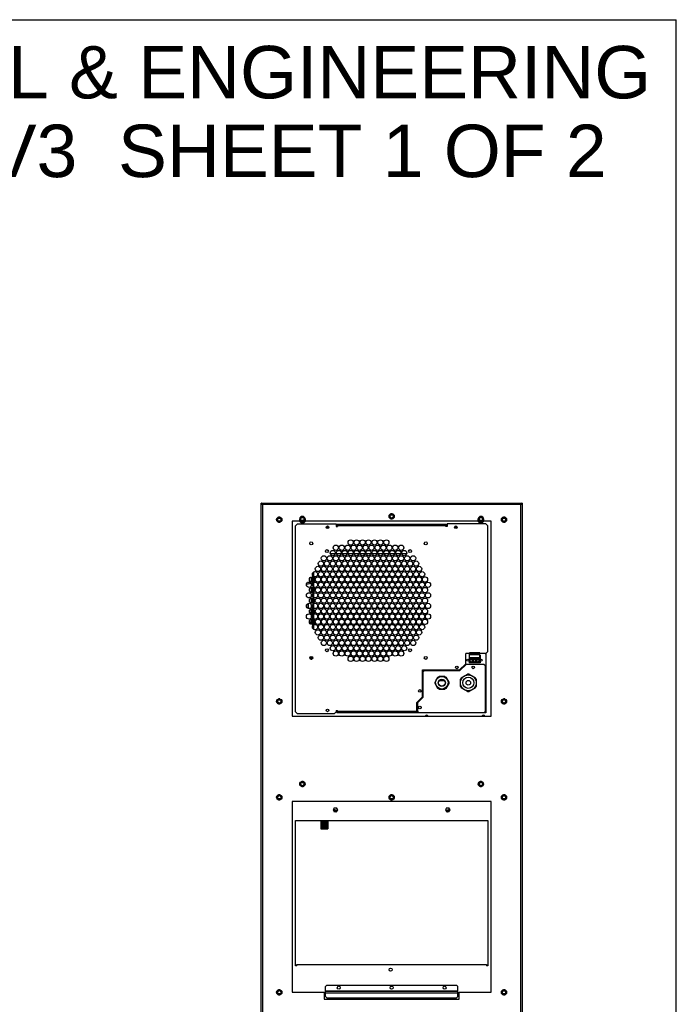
# Model space of a CAD drawing. Header units: inches. Extents: x 0 to 243, y 0 to 106.
# Tile 18 of 19: x 98 to 138, y 48 to 106. Entities that reach past the tile are written whole.
import ezdxf

# ---------------------------------------------------------------- set-up
doc = ezdxf.new("R2010")
doc.units = ezdxf.units.IN
doc.header["$LTSCALE"] = 7.5625
doc.header["$MEASUREMENT"] = 0
doc.layers.get('0').update_dxf_attribs({"linetype": 'CONTINUOUS'})
for name, color, linetype in [('INTF_GREEN', 7, 'CONTINUOUS'), ('INTFCLR_4', 7, 'CONTINUOUS'), ('INTFCLR_4_1', 7, 'CONTINUOUS'), ('WHITE', 7, 'CONTINUOUS')]:
    doc.layers.add(name, color=color, linetype=linetype)
doc.styles.get("Standard").update_dxf_attribs({"font": 'arial.ttf'})

msp = doc.modelspace()

# ---------------------------------------------------------------- linework, layer by layer
at = {"color": 7, "linetype": 'Continuous'}
for p, q in [((0, 106.25), (137.5, 106.25)), ((137.5, 0), (137.5, 106.25)), ((112.767, 24.309), (112.767, 77.458)), ((112.767, 77.458), (128.319, 77.458)), ((112.78, 77.456), (112.767, 77.458)), ((112.807, 77.419), (112.767, 77.419)), ((128.266, 77.419), (128.253, 77.4)), ((128.274, 77.406), (128.268, 77.399)), ((128.27, 77.402), (128.279, 77.407)), ((128.319, 77.419), (128.279, 77.419)), ((128.305, 77.418), (128.319, 77.419)), ((128.316, 77.412), (128.319, 77.419)), ((128.319, 77.458), (128.319, 24.309)), ((112.807, 77.393), (112.826, 77.386)), ((112.826, 77.386), (112.846, 77.38)), ((112.846, 77.38), (112.846, 24.309)), ((128.24, 77.38), (112.846, 77.38)), ((120.583, 76.823), (120.503, 76.823)), ((128.253, 77.4), (128.24, 77.38)), ((128.24, 24.309), (128.24, 77.38)), ((113.74, 76.587), (113.699, 76.515)), ((113.699, 76.433), (113.74, 76.362)), ((113.89, 76.626), (113.81, 76.626)), ((113.81, 76.323), (113.89, 76.323)), ((114.001, 76.515), (113.96, 76.586)), ((113.96, 76.362), (114.001, 76.433)), ((114.618, 76.376), (114.618, 64.762)), ((115.07, 76.376), (114.618, 76.376)), ((115.07, 76.376), (115.07, 76.514)), ((115.07, 76.483), (115.14, 76.362)), ((115.118, 76.626), (115.077, 76.555)), ((115.14, 76.362), (115.315, 76.362)), ((115.268, 76.665), (115.188, 76.665)), ((115.315, 76.362), (115.385, 76.483)), ((115.379, 76.555), (115.338, 76.626)), ((115.385, 76.514), (115.385, 76.376)), ((125.7, 76.376), (115.385, 76.376)), ((120.433, 76.784), (120.392, 76.712)), ((120.392, 76.63), (120.433, 76.559)), ((120.503, 76.519), (120.583, 76.519)), ((120.694, 76.712), (120.653, 76.783)), ((120.653, 76.558), (120.694, 76.63)), ((125.7, 76.376), (125.7, 76.514)), ((125.7, 76.483), (125.77, 76.362)), ((125.748, 76.626), (125.707, 76.555)), ((125.77, 76.362), (125.945, 76.362)), ((125.898, 76.665), (125.818, 76.665)), ((125.945, 76.362), (126.015, 76.483)), ((126.009, 76.555), (125.968, 76.626)), ((126.015, 76.514), (126.015, 76.376)), ((126.468, 76.376), (126.015, 76.376)), ((126.468, 64.762), (126.468, 76.376)), ((127.126, 76.587), (127.085, 76.515)), ((127.085, 76.433), (127.126, 76.362)), ((127.276, 76.626), (127.196, 76.626)), ((127.196, 76.323), (127.276, 76.323)), ((127.387, 76.515), (127.346, 76.586)), ((127.346, 76.362), (127.387, 76.433)), ((114.815, 76.1), (114.933, 76.218)), ((114.815, 65.037), (114.815, 76.1)), ((114.933, 76.218), (117.244, 76.218)), ((116.803, 76.002), (116.645, 76.002)), ((116.672, 76.08), (116.776, 76.08)), ((117.244, 76.218), (117.244, 76.061)), ((117.295, 76.199), (117.244, 76.111)), ((117.244, 76.08), (117.323, 76.08)), ((117.244, 76.061), (117.323, 76.061)), ((117.295, 76.199), (123.791, 76.199)), ((117.323, 76.179), (117.323, 76.061)), ((117.323, 76.179), (123.763, 76.179)), ((123.763, 76.1), (117.323, 76.1)), ((123.763, 76.061), (123.763, 76.179)), ((123.763, 76.08), (123.842, 76.08)), ((123.842, 76.061), (123.763, 76.061)), ((123.842, 76.111), (123.791, 76.199)), ((123.842, 76.218), (123.842, 76.061)), ((126.153, 76.218), (123.842, 76.218)), ((124.441, 76.002), (124.283, 76.002)), ((124.31, 76.08), (124.413, 76.08)), ((126.153, 76.218), (126.271, 76.1)), ((126.271, 68.631), (126.271, 76.1)), ((116.884, 74.459), (117.194, 74.459)), ((117.19, 74.443), (116.888, 74.443)), ((117.238, 74.459), (117.548, 74.459)), ((117.544, 74.443), (117.242, 74.443)), ((117.593, 74.459), (117.903, 74.459)), ((117.899, 74.443), (117.597, 74.443)), ((117.947, 74.459), (118.257, 74.459)), ((118.253, 74.443), (117.951, 74.443)), ((118.301, 74.459), (118.611, 74.459)), ((118.607, 74.443), (118.305, 74.443)), ((118.656, 74.459), (118.966, 74.459)), ((118.962, 74.443), (118.66, 74.443)), ((119.01, 74.459), (119.32, 74.459)), ((119.316, 74.443), (119.014, 74.443)), ((119.364, 74.459), (119.674, 74.459)), ((119.67, 74.443), (119.368, 74.443)), ((119.719, 74.459), (120.029, 74.459)), ((120.025, 74.443), (119.723, 74.443)), ((120.073, 74.459), (120.383, 74.459)), ((120.379, 74.443), (120.077, 74.443)), ((120.427, 74.459), (120.737, 74.459)), ((120.733, 74.443), (120.431, 74.443)), ((120.782, 74.459), (121.092, 74.459)), ((121.088, 74.443), (120.786, 74.443)), ((121.136, 74.459), (121.446, 74.459)), ((121.442, 74.443), (121.14, 74.443)), ((115.917, 73.081), (115.917, 73.372)), ((115.647, 72.752), (115.536, 72.728)), ((115.774, 72.779), (115.731, 72.769)), ((115.759, 72.775), (115.759, 73.063)), ((115.779, 72.755), (115.774, 72.779)), ((115.819, 73.067), (115.819, 72.755)), ((115.917, 72.808), (115.917, 73.015)), ((115.917, 72.451), (115.917, 72.742)), ((115.469, 72.633), (115.746, 72.692)), ((115.759, 72.521), (115.759, 72.672)), ((115.759, 72.129), (115.759, 72.433)), ((115.819, 72.437), (115.819, 72.125)), ((115.917, 72.178), (115.917, 72.385)), ((115.743, 71.866), (115.551, 71.826)), ((115.68, 71.549), (115.759, 71.549)), ((115.706, 71.778), (115.79, 71.796)), ((115.759, 71.891), (115.759, 72.042)), ((115.759, 71.499), (115.759, 71.789)), ((115.79, 71.796), (115.788, 71.808)), ((115.819, 71.807), (115.819, 71.495)), ((115.917, 71.821), (115.917, 72.112)), ((115.917, 71.548), (115.917, 71.755)), ((115.481, 71.266), (115.481, 71.407)), ((115.487, 71.255), (115.487, 71.417)), ((115.584, 71.184), (115.584, 71.489)), ((115.759, 71.076), (115.652, 71.076)), ((115.774, 70.968), (115.662, 70.944)), ((115.759, 71.116), (115.673, 71.116)), ((115.759, 71.51), (115.731, 71.51)), ((115.759, 71.261), (115.759, 71.412)), ((115.759, 70.964), (115.759, 71.173)), ((115.79, 70.89), (115.774, 70.968)), ((115.819, 71.177), (115.819, 70.865)), ((115.917, 71.191), (115.917, 71.482)), ((115.917, 70.918), (115.917, 71.125)), ((115.532, 70.836), (115.651, 70.861)), ((115.734, 70.878), (115.79, 70.89)), ((115.759, 70.869), (115.759, 70.884)), ((115.759, 70.631), (115.759, 70.782)), ((115.759, 70.332), (115.759, 70.543)), ((115.819, 70.547), (115.819, 70.332)), ((115.917, 70.561), (115.917, 70.852)), ((115.917, 70.289), (115.917, 70.495)), ((115.759, 70.361), (115.645, 70.361)), ((115.917, 70.289), (115.68, 70.289)), ((115.819, 70.332), (115.759, 70.332)), ((115.917, 70.361), (115.819, 70.361)), ((115.917, 70.033), (115.825, 70.033)), ((115.917, 69.962), (115.869, 69.962)), ((115.917, 70.21), (115.894, 70.21)), ((115.917, 69.931), (115.917, 70.222)), ((126.271, 68.631), (126.153, 68.513)), ((115.774, 68.251), (115.669, 68.229)), ((115.721, 68.159), (115.79, 68.174)), ((115.759, 68.248), (115.759, 68.329)), ((115.759, 68.153), (115.759, 68.167)), ((115.79, 68.174), (115.774, 68.251)), ((115.819, 68.302), (115.819, 68.18)), ((124.956, 67.897), (124.956, 68.513)), ((125.171, 68.513), (124.956, 68.513)), ((125.154, 68.399), (125.154, 67.946)), ((125.154, 68.399), (125.171, 68.399)), ((125.169, 68.399), (125.169, 67.946)), ((125.274, 68.513), (125.252, 68.513)), ((125.315, 68.513), (125.294, 68.513)), ((125.474, 68.513), (125.452, 68.513)), ((125.515, 68.513), (125.494, 68.513)), ((125.674, 68.513), (125.652, 68.513)), ((125.715, 68.513), (125.694, 68.513)), ((126.153, 68.513), (125.796, 68.513)), ((125.796, 68.399), (125.813, 68.399)), ((125.813, 68.144), (125.796, 68.148)), ((125.796, 68.068), (125.813, 68.064)), ((125.813, 68.399), (125.813, 67.946)), ((125.934, 68.119), (125.843, 68.138)), ((126.108, 68.513), (126.153, 68.468)), ((126.153, 68.513), (126.153, 64.978)), ((122.374, 65.92), (122.374, 67.529)), ((122.374, 67.529), (124.588, 67.529)), ((122.374, 67.452), (122.413, 67.452)), ((122.413, 67.411), (122.492, 67.489)), ((122.413, 65.903), (122.413, 67.452)), ((122.452, 67.45), (122.452, 67.529)), ((122.452, 67.489), (124.604, 67.489)), ((124.956, 67.897), (124.588, 67.529)), ((124.604, 67.489), (124.972, 67.857)), ((126.055, 67.857), (124.972, 67.857)), ((125.813, 67.946), (125.154, 67.946)), ((125.267, 67.958), (125.267, 67.946)), ((125.326, 67.946), (125.326, 67.958)), ((125.684, 67.958), (125.684, 67.946)), ((125.743, 67.946), (125.743, 67.958)), ((126.055, 67.857), (126.133, 67.779)), ((126.133, 65.067), (126.133, 67.779)), ((126.133, 67.489), (126.153, 67.489)), ((123.127, 66.8), (123.295, 67.093)), ((123.295, 67.093), (123.366, 67.134)), ((123.704, 67.134), (123.366, 67.134)), ((123.687, 66.884), (123.383, 66.884)), ((123.419, 66.918), (123.651, 66.918)), ((123.704, 67.134), (123.775, 67.093)), ((123.775, 67.093), (123.943, 66.8)), ((125.169, 66.884), (125.051, 66.884)), ((126.153, 67.421), (126.133, 67.421)), ((126.133, 66.918), (126.148, 66.918)), ((123.127, 66.719), (123.127, 66.8)), ((123.295, 66.426), (123.127, 66.719)), ((123.366, 66.386), (123.295, 66.426)), ((123.366, 66.386), (123.704, 66.386)), ((123.775, 66.426), (123.704, 66.386)), ((123.943, 66.719), (123.775, 66.426)), ((123.943, 66.8), (123.943, 66.719)), ((113.74, 65.76), (113.699, 65.689)), ((113.89, 65.799), (113.81, 65.799)), ((114.001, 65.689), (113.96, 65.76)), ((122.374, 65.92), (122.039, 65.585)), ((122.078, 65.569), (122.413, 65.903)), ((127.126, 65.76), (127.085, 65.689)), ((127.276, 65.799), (127.196, 65.799)), ((127.387, 65.689), (127.346, 65.76)), ((113.699, 65.606), (113.74, 65.535)), ((113.81, 65.496), (113.89, 65.496)), ((113.96, 65.535), (114.001, 65.606)), ((117.244, 65.116), (117.244, 65.037)), ((117.244, 65.116), (117.323, 65.116)), ((117.323, 64.998), (117.323, 65.116)), ((122.039, 64.998), (122.039, 65.585)), ((122.059, 65.096), (122.059, 65.605)), ((122.078, 65.077), (122.059, 65.096)), ((122.078, 65.569), (122.078, 65.067)), ((127.085, 65.606), (127.126, 65.535)), ((127.196, 65.496), (127.276, 65.496)), ((127.346, 65.535), (127.387, 65.606)), ((114.618, 64.762), (126.468, 64.762)), ((114.933, 64.919), (114.815, 65.037)), ((117.126, 64.919), (114.933, 64.919)), ((117.244, 65.037), (117.126, 64.919)), ((117.244, 65.066), (117.295, 64.978)), ((126.153, 64.978), (117.295, 64.978)), ((117.323, 65.077), (122.039, 65.077)), ((122.039, 64.998), (117.323, 64.998)), ((122.157, 64.988), (122.078, 65.067)), ((122.157, 64.988), (126.055, 64.988)), ((122.177, 64.978), (122.167, 64.988)), ((122.413, 64.978), (122.413, 64.988)), ((122.492, 64.988), (122.492, 64.978)), ((125.962, 64.762), (125.962, 64.812)), ((126.133, 65.067), (126.055, 64.988)), ((126.084, 65.017), (126.114, 65.017)), ((126.114, 65.017), (126.114, 65.047)), ((115.118, 60.839), (115.077, 60.767)), ((115.077, 60.685), (115.118, 60.614)), ((115.268, 60.878), (115.188, 60.878)), ((115.188, 60.575), (115.268, 60.575)), ((115.379, 60.767), (115.338, 60.838)), ((115.338, 60.614), (115.379, 60.685)), ((125.748, 60.839), (125.707, 60.767)), ((125.707, 60.685), (125.748, 60.614)), ((125.898, 60.878), (125.818, 60.878)), ((125.818, 60.575), (125.898, 60.575)), ((126.009, 60.767), (125.968, 60.838)), ((125.968, 60.614), (126.009, 60.685)), ((113.74, 60.051), (113.699, 59.98)), ((113.699, 59.897), (113.74, 59.826)), ((113.89, 60.09), (113.81, 60.09)), ((114.001, 59.98), (113.96, 60.051)), ((113.96, 59.826), (114.001, 59.898)), ((120.433, 60.051), (120.392, 59.98)), ((120.392, 59.897), (120.433, 59.826)), ((120.583, 60.09), (120.503, 60.09)), ((120.694, 59.98), (120.653, 60.051)), ((120.653, 59.826), (120.694, 59.898)), ((127.126, 60.051), (127.085, 59.98)), ((127.085, 59.897), (127.126, 59.826)), ((127.276, 60.09), (127.196, 60.09)), ((127.387, 59.98), (127.346, 60.051)), ((127.346, 59.826), (127.387, 59.898)), ((113.81, 59.787), (113.89, 59.787)), ((114.618, 59.683), (114.618, 48.325)), ((126.468, 59.683), (114.618, 59.683)), ((117.127, 59.304), (117.058, 59.184)), ((117.096, 59.24), (117.29, 59.148)), ((117.127, 59.304), (117.266, 59.304)), ((117.335, 59.184), (117.266, 59.304)), ((120.503, 59.787), (120.583, 59.787)), ((123.82, 59.304), (123.751, 59.184)), ((123.796, 59.148), (123.989, 59.24)), ((123.82, 59.304), (123.959, 59.304)), ((124.028, 59.184), (123.959, 59.304)), ((126.468, 48.325), (126.468, 59.683)), ((127.196, 59.787), (127.276, 59.787)), ((117.058, 59.184), (117.127, 59.064)), ((117.272, 59.116), (117.073, 59.21)), ((117.078, 59.15), (117.245, 59.071)), ((117.178, 59.065), (117.092, 59.128)), ((117.123, 59.116), (117.119, 59.108)), ((117.123, 59.105), (117.123, 59.116)), ((117.219, 59.07), (117.123, 59.116)), ((117.266, 59.064), (117.127, 59.064)), ((117.145, 59.089), (117.197, 59.064)), ((117.241, 59.064), (117.272, 59.116)), ((117.266, 59.064), (117.335, 59.184)), ((117.29, 59.148), (117.323, 59.205)), ((123.751, 59.184), (123.82, 59.064)), ((123.763, 59.205), (123.796, 59.148)), ((124.013, 59.21), (123.814, 59.116)), ((123.814, 59.116), (123.844, 59.064)), ((123.959, 59.064), (123.82, 59.064)), ((123.841, 59.071), (124.008, 59.15)), ((123.963, 59.116), (123.867, 59.07)), ((123.888, 59.064), (123.941, 59.089)), ((123.994, 59.128), (123.908, 59.065)), ((123.959, 59.064), (124.028, 59.184)), ((123.963, 59.105), (123.963, 59.116)), ((123.967, 59.108), (123.963, 59.116)), ((114.815, 49.899), (114.815, 58.561)), ((114.815, 58.561), (126.271, 58.561)), ((116.33, 58.561), (116.33, 58.059)), ((116.33, 58.062), (116.409, 58.062)), ((116.33, 58.059), (116.409, 58.059)), ((116.409, 58.561), (116.409, 58.059)), ((116.415, 58.561), (116.415, 58.059)), ((116.415, 58.062), (116.493, 58.062)), ((116.415, 58.059), (116.493, 58.059)), ((116.493, 58.561), (116.493, 58.059)), ((116.499, 58.561), (116.499, 58.059)), ((116.499, 58.062), (116.578, 58.062)), ((116.499, 58.059), (116.578, 58.059)), ((116.578, 58.561), (116.578, 58.059)), ((116.583, 58.561), (116.583, 58.059)), ((116.583, 58.062), (116.662, 58.062)), ((116.583, 58.059), (116.662, 58.059)), ((116.662, 58.561), (116.662, 58.059)), ((116.667, 58.561), (116.667, 58.059)), ((116.667, 58.062), (116.746, 58.062)), ((116.667, 58.059), (116.746, 58.059)), ((116.746, 58.561), (116.746, 58.059)), ((126.271, 58.561), (126.271, 49.899)), ((114.893, 49.899), (114.815, 49.899)), ((114.893, 49.899), (114.893, 49.978)), ((114.893, 49.978), (126.193, 49.978)), ((126.193, 49.978), (126.193, 49.899)), ((126.271, 49.899), (126.193, 49.899)), ((116.606, 48.679), (116.685, 48.758)), ((116.606, 48.077), (116.606, 48.679)), ((116.685, 48.758), (124.401, 48.758)), ((124.401, 48.758), (124.48, 48.679)), ((124.48, 48.077), (124.48, 48.679)), ((113.74, 48.437), (113.699, 48.366)), ((113.699, 48.283), (113.74, 48.212)), ((113.89, 48.476), (113.81, 48.476)), ((113.81, 48.173), (113.89, 48.173)), ((114.001, 48.366), (113.96, 48.437)), ((113.96, 48.212), (114.001, 48.283)), ((114.618, 48.325), (116.527, 48.325)), ((116.527, 48.325), (116.527, 47.921)), ((116.606, 48.423), (124.48, 48.423)), ((116.606, 48.384), (124.48, 48.384)), ((124.48, 48.268), (116.606, 48.268)), ((124.559, 48.325), (126.468, 48.325)), ((124.559, 47.921), (124.559, 48.325)), ((127.126, 48.437), (127.085, 48.366)), ((127.085, 48.283), (127.126, 48.212)), ((127.276, 48.476), (127.196, 48.476)), ((127.196, 48.173), (127.276, 48.173)), ((127.387, 48.366), (127.346, 48.437)), ((127.346, 48.212), (127.387, 48.283)), ((116.527, 47.921), (124.559, 47.921)), ((116.685, 47.999), (116.606, 48.077)), ((116.685, 47.999), (124.401, 47.999)), ((124.48, 48.077), (124.401, 47.999))]:
    msp.add_line(p, q, dxfattribs=at)
for points in [[(112.767, 77.419), (112.77, 77.412), (112.778, 77.406)], [(112.767, 77.419), (112.78, 77.418), (112.794, 77.414), (112.807, 77.407)], [(112.778, 77.406), (112.79, 77.399), (112.807, 77.393)], [(112.82, 77.419), (112.807, 77.435), (112.794, 77.448), (112.78, 77.456)], [(112.807, 77.407), (112.82, 77.399), (112.833, 77.39)], [(112.846, 77.38), (112.833, 77.4), (112.82, 77.419)], [(128.319, 77.458), (128.305, 77.456), (128.292, 77.448), (128.279, 77.435), (128.266, 77.419)], [(128.279, 77.407), (128.292, 77.414), (128.305, 77.418)], [(128.279, 77.393), (128.295, 77.399), (128.308, 77.406), (128.316, 77.412)], [(112.846, 77.38), (112.836, 77.386), (112.826, 77.393), (112.818, 77.399), (112.816, 77.402)], [(128.24, 77.38), (128.26, 77.386), (128.279, 77.393)], [(128.268, 77.399), (128.259, 77.393), (128.25, 77.386)], [(122.413, 67.452), (122.425, 67.448), (122.437, 67.443), (122.443, 67.441)], [(126.133, 66.902), (126.139, 66.908), (126.144, 66.915), (126.148, 66.921)], [(122.495, 64.988), (122.492, 64.983), (122.492, 64.978)], [(126.114, 65.017), (126.124, 65.01), (126.133, 65.002), (126.143, 64.996)], [(126.147, 64.993), (126.142, 64.998), (126.136, 65.003), (126.129, 65.008), (126.121, 65.013), (126.114, 65.017)], [(126.153, 64.978), (126.152, 64.983), (126.15, 64.988), (126.147, 64.993)]]:
    msp.add_lwpolyline(points, dxfattribs=at)
for centre, radius in [((120.543, 76.671), 0.157), ((113.85, 76.474), 0.157), ((113.85, 76.474), 0.123), ((113.85, 76.474), 0.0984), ((115.228, 76.514), 0.123), ((115.228, 76.514), 0.0984), ((120.543, 76.671), 0.123), ((120.543, 76.671), 0.0984), ((125.858, 76.514), 0.123), ((125.858, 76.514), 0.0984), ((127.236, 76.474), 0.157), ((127.236, 76.474), 0.123), ((127.236, 76.474), 0.0984), ((116.724, 76.021), 0.0787), ((124.362, 76.021), 0.0787), ((115.755, 75.062), 0.0886), ((118.102, 75.116), 0.157), ((118.456, 75.116), 0.157), ((118.811, 75.116), 0.157), ((119.165, 75.116), 0.157), ((119.519, 75.116), 0.157), ((119.874, 75.116), 0.157), ((120.228, 75.116), 0.157), ((122.575, 75.062), 0.0886), ((116.685, 74.604), 0.0886), ((117.039, 74.486), 0.157), ((117.216, 74.801), 0.157), ((117.393, 74.486), 0.157), ((117.57, 74.801), 0.157), ((117.748, 74.486), 0.157), ((117.925, 74.801), 0.157), ((118.102, 74.486), 0.157), ((118.279, 74.801), 0.157), ((118.456, 74.486), 0.157), ((118.633, 74.801), 0.157), ((118.811, 74.486), 0.157), ((118.988, 74.801), 0.157), ((119.165, 74.486), 0.157), ((119.342, 74.801), 0.157), ((119.519, 74.486), 0.157), ((119.696, 74.801), 0.157), ((119.874, 74.486), 0.157), ((120.051, 74.801), 0.157), ((120.228, 74.486), 0.157), ((120.405, 74.801), 0.157), ((120.582, 74.486), 0.157), ((120.759, 74.801), 0.157), ((120.937, 74.486), 0.157), ((121.114, 74.801), 0.157), ((121.291, 74.486), 0.157), ((121.645, 74.604), 0.0886), ((116.33, 73.856), 0.157), ((116.507, 74.171), 0.157), ((116.685, 73.856), 0.157), ((116.862, 74.171), 0.157), ((117.039, 73.856), 0.157), ((117.216, 74.171), 0.157), ((117.393, 73.856), 0.157), ((117.57, 74.171), 0.157), ((117.748, 73.856), 0.157), ((117.925, 74.171), 0.157), ((118.102, 73.856), 0.157), ((118.279, 74.171), 0.157), ((118.456, 73.856), 0.157), ((118.633, 74.171), 0.157), ((118.811, 73.856), 0.157), ((118.988, 74.171), 0.157), ((119.165, 73.856), 0.157), ((119.342, 74.171), 0.157), ((119.519, 73.856), 0.157), ((119.696, 74.171), 0.157), ((119.874, 73.856), 0.157), ((120.051, 74.171), 0.157), ((120.228, 73.856), 0.157), ((120.405, 74.171), 0.157), ((120.582, 73.856), 0.157), ((120.759, 74.171), 0.157), ((120.937, 73.856), 0.157), ((121.114, 74.171), 0.157), ((121.291, 73.856), 0.157), ((121.468, 74.171), 0.157), ((121.645, 73.856), 0.157), ((121.822, 74.171), 0.157), ((122, 73.856), 0.157), ((115.976, 73.226), 0.157), ((116.153, 73.541), 0.157), ((116.33, 73.226), 0.157), ((116.507, 73.541), 0.157), ((116.685, 73.226), 0.157), ((116.862, 73.541), 0.157), ((117.039, 73.226), 0.157), ((117.216, 73.541), 0.157), ((117.393, 73.226), 0.157), ((117.57, 73.541), 0.157), ((117.748, 73.226), 0.157), ((117.925, 73.541), 0.157), ((118.102, 73.226), 0.157), ((118.279, 73.541), 0.157), ((118.456, 73.226), 0.157), ((118.633, 73.541), 0.157), ((118.811, 73.226), 0.157), ((118.988, 73.541), 0.157), ((119.165, 73.226), 0.157), ((119.342, 73.541), 0.157), ((119.519, 73.226), 0.157), ((119.696, 73.541), 0.157), ((119.874, 73.226), 0.157), ((120.051, 73.541), 0.157), ((120.228, 73.226), 0.157), ((120.405, 73.541), 0.157), ((120.582, 73.226), 0.157), ((120.759, 73.541), 0.157), ((120.937, 73.226), 0.157), ((121.114, 73.541), 0.157), ((121.291, 73.226), 0.157), ((121.468, 73.541), 0.157), ((121.645, 73.226), 0.157), ((121.822, 73.541), 0.157), ((122, 73.226), 0.157), ((122.177, 73.541), 0.157), ((122.354, 73.226), 0.157), ((115.622, 72.596), 0.157), ((115.799, 72.911), 0.157), ((115.976, 72.596), 0.157), ((116.153, 72.911), 0.157), ((116.33, 72.596), 0.157), ((116.507, 72.911), 0.157), ((116.685, 72.596), 0.157), ((116.862, 72.911), 0.157), ((117.039, 72.596), 0.157), ((117.216, 72.911), 0.157), ((117.393, 72.596), 0.157), ((117.57, 72.911), 0.157), ((117.748, 72.596), 0.157), ((117.925, 72.911), 0.157), ((118.102, 72.596), 0.157), ((118.279, 72.911), 0.157), ((118.456, 72.596), 0.157), ((118.633, 72.911), 0.157), ((118.811, 72.596), 0.157), ((118.988, 72.911), 0.157), ((119.165, 72.596), 0.157), ((119.342, 72.911), 0.157), ((119.519, 72.596), 0.157), ((119.696, 72.911), 0.157), ((119.874, 72.596), 0.157), ((120.051, 72.911), 0.157), ((120.228, 72.596), 0.157), ((120.405, 72.911), 0.157), ((120.582, 72.596), 0.157), ((120.759, 72.911), 0.157), ((120.937, 72.596), 0.157), ((121.114, 72.911), 0.157), ((121.291, 72.596), 0.157), ((121.468, 72.911), 0.157), ((121.645, 72.596), 0.157), ((121.822, 72.911), 0.157), ((122, 72.596), 0.157), ((122.177, 72.911), 0.157), ((122.354, 72.596), 0.157), ((122.531, 72.911), 0.157), ((122.708, 72.596), 0.157), ((115.799, 72.281), 0.157), ((116.153, 72.281), 0.157), ((116.507, 72.281), 0.157), ((116.862, 72.281), 0.157), ((117.216, 72.281), 0.157), ((117.57, 72.281), 0.157), ((117.925, 72.281), 0.157), ((118.279, 72.281), 0.157), ((118.633, 72.281), 0.157), ((118.988, 72.281), 0.157), ((119.342, 72.281), 0.157), ((119.696, 72.281), 0.157), ((120.051, 72.281), 0.157), ((120.405, 72.281), 0.157), ((120.759, 72.281), 0.157), ((121.114, 72.281), 0.157), ((121.468, 72.281), 0.157), ((121.822, 72.281), 0.157), ((122.177, 72.281), 0.157), ((122.531, 72.281), 0.157), ((115.622, 71.966), 0.157), ((115.799, 71.651), 0.157), ((115.976, 71.966), 0.157), ((116.153, 71.651), 0.157), ((116.33, 71.966), 0.157), ((116.507, 71.651), 0.157), ((116.685, 71.966), 0.157), ((116.862, 71.651), 0.157), ((117.039, 71.966), 0.157), ((117.216, 71.651), 0.157), ((117.393, 71.966), 0.157), ((117.57, 71.651), 0.157), ((117.748, 71.966), 0.157), ((117.925, 71.651), 0.157), ((118.102, 71.966), 0.157), ((118.279, 71.651), 0.157), ((118.456, 71.966), 0.157), ((118.633, 71.651), 0.157), ((118.811, 71.966), 0.157), ((118.988, 71.651), 0.157), ((119.165, 71.966), 0.157), ((119.342, 71.651), 0.157), ((119.519, 71.966), 0.157), ((119.696, 71.651), 0.157), ((119.874, 71.966), 0.157), ((120.051, 71.651), 0.157), ((120.228, 71.966), 0.157), ((120.405, 71.651), 0.157), ((120.582, 71.966), 0.157), ((120.759, 71.651), 0.157), ((120.937, 71.966), 0.157), ((121.114, 71.651), 0.157), ((121.291, 71.966), 0.157), ((121.468, 71.651), 0.157), ((121.645, 71.966), 0.157), ((121.822, 71.651), 0.157), ((122, 71.966), 0.157), ((122.177, 71.651), 0.157), ((122.354, 71.966), 0.157), ((122.531, 71.651), 0.157), ((122.708, 71.966), 0.157), ((115.622, 71.336), 0.157), ((115.799, 71.021), 0.157), ((115.976, 71.336), 0.157), ((116.153, 71.021), 0.157), ((116.33, 71.336), 0.157), ((116.507, 71.021), 0.157), ((116.685, 71.336), 0.157), ((116.862, 71.021), 0.157), ((117.039, 71.336), 0.157), ((117.216, 71.021), 0.157), ((117.393, 71.336), 0.157), ((117.57, 71.021), 0.157), ((117.748, 71.336), 0.157), ((117.925, 71.021), 0.157), ((118.102, 71.336), 0.157), ((118.279, 71.021), 0.157), ((118.456, 71.336), 0.157), ((118.633, 71.021), 0.157), ((118.811, 71.336), 0.157), ((118.988, 71.021), 0.157), ((119.165, 71.336), 0.157), ((119.342, 71.021), 0.157), ((119.519, 71.336), 0.157), ((119.696, 71.021), 0.157), ((119.874, 71.336), 0.157), ((120.051, 71.021), 0.157), ((120.228, 71.336), 0.157), ((120.405, 71.021), 0.157), ((120.582, 71.336), 0.157), ((120.759, 71.021), 0.157), ((120.937, 71.336), 0.157), ((121.114, 71.021), 0.157), ((121.291, 71.336), 0.157), ((121.468, 71.021), 0.157), ((121.645, 71.336), 0.157), ((121.822, 71.021), 0.157), ((122, 71.336), 0.157), ((122.177, 71.021), 0.157), ((122.354, 71.336), 0.157), ((122.531, 71.021), 0.157), ((122.708, 71.336), 0.157), ((115.622, 70.706), 0.157), ((115.799, 70.391), 0.157), ((115.976, 70.706), 0.157), ((116.153, 70.391), 0.157), ((116.33, 70.706), 0.157), ((116.507, 70.391), 0.157), ((116.685, 70.706), 0.157), ((116.862, 70.391), 0.157), ((117.039, 70.706), 0.157), ((117.216, 70.391), 0.157), ((117.393, 70.706), 0.157), ((117.57, 70.391), 0.157), ((117.748, 70.706), 0.157), ((117.925, 70.391), 0.157), ((118.102, 70.706), 0.157), ((118.279, 70.391), 0.157), ((118.456, 70.706), 0.157), ((118.633, 70.391), 0.157), ((118.811, 70.706), 0.157), ((118.988, 70.391), 0.157), ((119.165, 70.706), 0.157), ((119.342, 70.391), 0.157), ((119.519, 70.706), 0.157), ((119.696, 70.391), 0.157), ((119.874, 70.706), 0.157), ((120.051, 70.391), 0.157), ((120.228, 70.706), 0.157), ((120.405, 70.391), 0.157), ((120.582, 70.706), 0.157), ((120.759, 70.391), 0.157), ((120.937, 70.706), 0.157), ((121.114, 70.391), 0.157), ((121.291, 70.706), 0.157), ((121.468, 70.391), 0.157), ((121.645, 70.706), 0.157), ((121.822, 70.391), 0.157), ((122, 70.706), 0.157), ((122.177, 70.391), 0.157), ((122.354, 70.706), 0.157), ((122.531, 70.391), 0.157), ((122.708, 70.706), 0.157), ((115.976, 70.077), 0.157), ((116.153, 69.762), 0.157), ((116.33, 70.077), 0.157), ((116.507, 69.762), 0.157), ((116.685, 70.077), 0.157), ((116.862, 69.762), 0.157), ((117.039, 70.077), 0.157), ((117.216, 69.762), 0.157), ((117.393, 70.077), 0.157), ((117.57, 69.762), 0.157), ((117.748, 70.077), 0.157), ((117.925, 69.762), 0.157), ((118.102, 70.077), 0.157), ((118.279, 69.762), 0.157), ((118.456, 70.077), 0.157), ((118.633, 69.762), 0.157), ((118.811, 70.077), 0.157), ((118.988, 69.762), 0.157), ((119.165, 70.077), 0.157), ((119.342, 69.762), 0.157), ((119.519, 70.077), 0.157), ((119.696, 69.762), 0.157), ((119.874, 70.077), 0.157), ((120.051, 69.762), 0.157), ((120.228, 70.077), 0.157), ((120.405, 69.762), 0.157), ((120.582, 70.077), 0.157), ((120.759, 69.762), 0.157), ((120.937, 70.077), 0.157), ((121.114, 69.762), 0.157), ((121.291, 70.077), 0.157), ((121.468, 69.762), 0.157), ((121.645, 70.077), 0.157), ((121.822, 69.762), 0.157), ((122, 70.077), 0.157), ((122.177, 69.762), 0.157), ((122.354, 70.077), 0.157), ((116.33, 69.447), 0.157), ((116.507, 69.132), 0.157), ((116.685, 69.447), 0.157), ((116.862, 69.132), 0.157), ((117.039, 69.447), 0.157), ((117.216, 69.132), 0.157), ((117.393, 69.447), 0.157), ((117.57, 69.132), 0.157), ((117.748, 69.447), 0.157), ((117.925, 69.132), 0.157), ((118.102, 69.447), 0.157), ((118.279, 69.132), 0.157), ((118.456, 69.447), 0.157), ((118.633, 69.132), 0.157), ((118.811, 69.447), 0.157), ((118.988, 69.132), 0.157), ((119.165, 69.447), 0.157), ((119.342, 69.132), 0.157), ((119.519, 69.447), 0.157), ((119.696, 69.132), 0.157), ((119.874, 69.447), 0.157), ((120.051, 69.132), 0.157), ((120.228, 69.447), 0.157), ((120.405, 69.132), 0.157), ((120.582, 69.447), 0.157), ((120.759, 69.132), 0.157), ((120.937, 69.447), 0.157), ((121.114, 69.132), 0.157), ((121.291, 69.447), 0.157), ((121.468, 69.132), 0.157), ((121.645, 69.447), 0.157), ((121.822, 69.132), 0.157), ((122, 69.447), 0.157), ((116.685, 68.699), 0.0886), ((117.039, 68.817), 0.157), ((117.216, 68.502), 0.157), ((117.393, 68.817), 0.157), ((117.57, 68.502), 0.157), ((117.748, 68.817), 0.157), ((117.925, 68.502), 0.157), ((118.102, 68.817), 0.157), ((118.279, 68.502), 0.157), ((118.456, 68.817), 0.157), ((118.633, 68.502), 0.157), ((118.811, 68.817), 0.157), ((118.988, 68.502), 0.157), ((119.165, 68.817), 0.157), ((119.342, 68.502), 0.157), ((119.519, 68.817), 0.157), ((119.696, 68.502), 0.157), ((119.874, 68.817), 0.157), ((120.051, 68.502), 0.157), ((120.228, 68.817), 0.157), ((120.405, 68.502), 0.157), ((120.582, 68.817), 0.157), ((120.759, 68.502), 0.157), ((120.937, 68.817), 0.157), ((121.114, 68.502), 0.157), ((121.291, 68.817), 0.157), ((121.645, 68.699), 0.0886), ((115.755, 68.241), 0.0886), ((118.102, 68.187), 0.157), ((118.456, 68.187), 0.157), ((118.811, 68.187), 0.157), ((119.165, 68.187), 0.157), ((119.519, 68.187), 0.157), ((119.874, 68.187), 0.157), ((120.228, 68.187), 0.157), ((122.575, 68.241), 0.0886), ((125.084, 68.103), 0.0531), ((125.884, 68.103), 0.0531), ((124.421, 67.678), 0.0787), ((125.405, 67.678), 0.0787), ((123.535, 66.76), 0.374), ((123.535, 66.76), 0.217), ((123.535, 66.76), 0.197), ((122.218, 66.271), 0.0787), ((113.85, 65.647), 0.157), ((113.85, 65.647), 0.123), ((113.85, 65.647), 0.0984), ((127.236, 65.647), 0.157), ((127.236, 65.647), 0.123), ((127.236, 65.647), 0.0984), ((116.724, 65.116), 0.0787), ((122.218, 65.287), 0.0787), ((115.228, 60.726), 0.157), ((115.228, 60.726), 0.123), ((115.228, 60.726), 0.0984), ((125.858, 60.726), 0.157), ((125.858, 60.726), 0.123), ((125.858, 60.726), 0.0984), ((113.85, 59.939), 0.157), ((113.85, 59.939), 0.123), ((113.85, 59.939), 0.0984), ((120.543, 59.939), 0.157), ((120.543, 59.939), 0.123), ((120.543, 59.939), 0.0984), ((127.236, 59.939), 0.157), ((127.236, 59.939), 0.123), ((127.236, 59.939), 0.0984), ((120.484, 49.672), 0.0886), ((117.393, 48.6), 0.0886), ((120.543, 48.6), 0.0886), ((123.693, 48.6), 0.0886), ((113.85, 48.325), 0.157), ((113.85, 48.325), 0.123), ((113.85, 48.325), 0.0984), ((127.236, 48.325), 0.157), ((127.236, 48.325), 0.123), ((127.236, 48.325), 0.0984)]:
    msp.add_circle(centre, radius, dxfattribs=at)
for centre, radius, start, end in [((115.228, 76.514), 0.226, 217.52007, 322.48011), ((115.228, 76.514), 0.157, 0, 180), ((125.858, 76.514), 0.226, 217.52007, 322.48011), ((125.858, 76.514), 0.157, 0, 180), ((122.63, 64.742), 0.0886, 13.03182, 166.96493), ((126.015, 64.742), 0.0886, 13.03182, 166.96493)]:
    msp.add_arc(centre, radius, start, end, dxfattribs=at)
at = {"layer": 'INTF_GREEN', "color": 7, "linetype": 'Continuous'}
for p, q in [((125.171, 67.958), (125.171, 68.548)), ((125.171, 68.548), (125.796, 68.548)), ((125.796, 68.54), (125.171, 68.54)), ((125.171, 68.434), (125.796, 68.434)), ((125.796, 68.414), (125.171, 68.414)), ((125.171, 68.257), (125.796, 68.257)), ((125.205, 68.237), (125.171, 68.237)), ((125.171, 68.2), (125.205, 68.2)), ((125.205, 68.183), (125.171, 68.183)), ((125.171, 68.155), (125.205, 68.155)), ((125.205, 68.255), (125.205, 68.24)), ((125.205, 68.255), (125.359, 68.255)), ((125.359, 68.247), (125.205, 68.247)), ((125.205, 68.241), (125.359, 68.241)), ((125.205, 68.237), (125.205, 68.2)), ((125.359, 68.233), (125.205, 68.233)), ((125.205, 68.227), (125.359, 68.227)), ((125.359, 68.204), (125.205, 68.204)), ((125.205, 68.198), (125.359, 68.198)), ((125.205, 68.19), (125.205, 68.176)), ((125.359, 68.19), (125.205, 68.19)), ((125.205, 68.184), (125.359, 68.184)), ((125.205, 68.176), (125.205, 68.155)), ((125.359, 68.176), (125.205, 68.176)), ((125.362, 68.17), (125.205, 68.17)), ((125.236, 68.438), (125.236, 68.477)), ((125.331, 68.438), (125.236, 68.438)), ((125.328, 68.492), (125.239, 68.492)), ((125.274, 68.524), (125.274, 68.513)), ((125.294, 68.513), (125.274, 68.513)), ((125.294, 68.513), (125.294, 68.524)), ((125.331, 68.477), (125.331, 68.438)), ((125.357, 68.462), (125.357, 68.521)), ((125.357, 68.521), (125.41, 68.521)), ((125.41, 68.492), (125.357, 68.492)), ((125.41, 68.462), (125.357, 68.462)), ((125.359, 68.176), (125.359, 68.255)), ((125.362, 68.2), (125.362, 68.237)), ((125.405, 68.237), (125.362, 68.237)), ((125.362, 68.2), (125.405, 68.2)), ((125.362, 68.183), (125.363, 68.155)), ((125.405, 68.183), (125.362, 68.183)), ((125.363, 68.155), (125.405, 68.155)), ((125.405, 68.255), (125.405, 68.24)), ((125.405, 68.255), (125.559, 68.255)), ((125.559, 68.247), (125.405, 68.247)), ((125.405, 68.241), (125.559, 68.241)), ((125.405, 68.237), (125.405, 68.2)), ((125.559, 68.233), (125.405, 68.233)), ((125.405, 68.227), (125.559, 68.227)), ((125.559, 68.204), (125.405, 68.204)), ((125.405, 68.198), (125.559, 68.198)), ((125.405, 68.19), (125.405, 68.176)), ((125.559, 68.19), (125.405, 68.19)), ((125.405, 68.184), (125.559, 68.184)), ((125.405, 68.176), (125.405, 68.155)), ((125.559, 68.176), (125.405, 68.176)), ((125.562, 68.17), (125.405, 68.17)), ((125.41, 68.521), (125.41, 68.462)), ((125.436, 68.438), (125.436, 68.477)), ((125.531, 68.438), (125.436, 68.438)), ((125.528, 68.492), (125.439, 68.492)), ((125.474, 68.524), (125.474, 68.513)), ((125.494, 68.513), (125.474, 68.513)), ((125.494, 68.513), (125.494, 68.524)), ((125.531, 68.477), (125.531, 68.438)), ((125.557, 68.462), (125.557, 68.521)), ((125.557, 68.521), (125.61, 68.521)), ((125.61, 68.492), (125.557, 68.492)), ((125.61, 68.462), (125.557, 68.462)), ((125.559, 68.176), (125.559, 68.255)), ((125.562, 68.2), (125.562, 68.237)), ((125.605, 68.237), (125.562, 68.237)), ((125.562, 68.2), (125.605, 68.2)), ((125.562, 68.183), (125.563, 68.155)), ((125.605, 68.183), (125.562, 68.183)), ((125.563, 68.155), (125.605, 68.155)), ((125.605, 68.255), (125.605, 68.24)), ((125.605, 68.255), (125.759, 68.255)), ((125.759, 68.247), (125.605, 68.247)), ((125.605, 68.241), (125.759, 68.241)), ((125.605, 68.237), (125.605, 68.2)), ((125.759, 68.233), (125.605, 68.233)), ((125.605, 68.227), (125.759, 68.227)), ((125.759, 68.204), (125.605, 68.204)), ((125.605, 68.198), (125.759, 68.198)), ((125.605, 68.19), (125.605, 68.176)), ((125.759, 68.19), (125.605, 68.19)), ((125.605, 68.184), (125.759, 68.184)), ((125.605, 68.176), (125.605, 68.155)), ((125.759, 68.176), (125.605, 68.176)), ((125.762, 68.17), (125.605, 68.17)), ((125.61, 68.521), (125.61, 68.462)), ((125.636, 68.438), (125.636, 68.477)), ((125.731, 68.438), (125.636, 68.438)), ((125.728, 68.492), (125.639, 68.492)), ((125.674, 68.524), (125.674, 68.513)), ((125.694, 68.513), (125.674, 68.513)), ((125.694, 68.513), (125.694, 68.524)), ((125.731, 68.477), (125.731, 68.438)), ((125.759, 68.176), (125.759, 68.255)), ((125.762, 68.2), (125.762, 68.237)), ((125.796, 68.237), (125.762, 68.237)), ((125.762, 68.2), (125.796, 68.2)), ((125.762, 68.183), (125.763, 68.155)), ((125.796, 68.183), (125.762, 68.183)), ((125.763, 68.155), (125.796, 68.155)), ((125.796, 67.958), (125.796, 68.548)), ((125.171, 67.966), (125.796, 67.966)), ((125.796, 67.958), (125.171, 67.958)), ((125.36, 68.009), (125.36, 67.976)), ((125.407, 67.976), (125.36, 67.976)), ((125.372, 68.021), (125.395, 68.021)), ((125.407, 67.976), (125.407, 68.009)), ((125.56, 68.009), (125.56, 67.976)), ((125.607, 67.976), (125.56, 67.976)), ((125.572, 68.021), (125.595, 68.021)), ((125.607, 67.976), (125.607, 68.009))]:
    msp.add_line(p, q, dxfattribs=at)
for centre, radius in [((125.284, 68.07), 0.0827), ((125.284, 68.07), 0.0748), ((125.484, 68.07), 0.0827), ((125.484, 68.07), 0.0748), ((125.684, 68.07), 0.0827), ((125.684, 68.07), 0.0748)]:
    msp.add_circle(centre, radius, dxfattribs=at)
for centre, radius, start, end in [((125.284, 68.477), 0.0472, 0, 180), ((125.484, 68.477), 0.0472, 0, 180), ((125.684, 68.477), 0.0472, 0, 180), ((125.372, 68.009), 0.0118, 90, 180), ((125.395, 68.009), 0.0118, 0, 90), ((125.572, 68.009), 0.0118, 90, 180), ((125.595, 68.009), 0.0118, 0, 90)]:
    msp.add_arc(centre, radius, start, end, dxfattribs=at)
for centre, major_axis, ratio, start_param, end_param in [((125.205, 68.237), (0, 0.0197), 0.006109, -0.262528, 0), ((125.205, 68.2), (0, 0.0197), 0.006109, -1.680355, -1.570796), ((125.284, 68.54), (0, 0.0472), 1, -3.982781, -2.300665), ((125.362, 68.237), (0, 0.0197), 0.006109, 0, 1.570796), ((125.362, 68.2), (0, 0.0197), 0.006109, -4.712389, -3.665191), ((125.405, 68.237), (0, 0.0197), 0.006109, -0.262528, 0), ((125.405, 68.2), (0, 0.0197), 0.006109, -1.680355, -1.570796), ((125.484, 68.54), (0, 0.0472), 1, 2.300405, 3.98252), ((125.562, 68.237), (0, 0.0197), 0.006109, 0, 1.570796), ((125.562, 68.2), (0, 0.0197), 0.006109, -4.712389, -3.665191), ((125.605, 68.237), (0, 0.0197), 0.006109, -0.262528, 0), ((125.605, 68.2), (0, 0.0197), 0.006109, -1.680355, -1.570796), ((125.684, 68.54), (0, 0.0472), 1, -3.982781, -3.141593), ((125.684, 68.54), (0.0472, 0), 1, -1.570796, -0.729869), ((125.762, 68.237), (0, 0.0197), 0.006109, 0, 1.570796), ((125.762, 68.2), (0, 0.0197), 0.006109, -4.712389, -3.665191)]:
    msp.add_ellipse(centre, major_axis=major_axis, ratio=ratio, start_param=start_param, end_param=end_param, dxfattribs=at)
at = {"layer": 'INTFCLR_4', "color": 7, "linetype": 'Continuous'}
for p, q in [((124.535, 64.988), (124.535, 64.978)), ((124.613, 64.978), (124.613, 64.988)), ((124.63, 64.988), (124.63, 64.986)), ((124.63, 64.986), (124.683, 64.986)), ((124.683, 64.988), (124.683, 64.978)), ((124.913, 64.978), (124.913, 64.988)), ((124.93, 64.988), (124.93, 64.986)), ((124.93, 64.986), (124.983, 64.986)), ((124.983, 64.988), (124.983, 64.978)), ((125.236, 64.978), (125.236, 64.988)), ((125.236, 64.986), (125.289, 64.986)), ((125.289, 64.986), (125.289, 64.988)), ((125.306, 64.988), (125.306, 64.978)), ((125.536, 64.978), (125.536, 64.988)), ((125.536, 64.986), (125.589, 64.986)), ((125.589, 64.986), (125.589, 64.988)), ((125.606, 64.988), (125.606, 64.978)), ((125.685, 64.978), (125.685, 64.988))]:
    msp.add_line(p, q, dxfattribs=at)
at = {"layer": 'INTFCLR_4_1', "color": 7, "linetype": 'Continuous'}
for p, q in [((123.023, 64.988), (123.023, 64.978)), ((123.1, 64.978), (123.1, 64.988)), ((123.17, 64.988), (123.17, 64.978)), ((123.3, 64.978), (123.3, 64.988)), ((123.37, 64.988), (123.37, 64.978)), ((123.5, 64.978), (123.5, 64.988)), ((123.57, 64.988), (123.57, 64.978)), ((123.7, 64.978), (123.7, 64.988)), ((123.77, 64.988), (123.77, 64.978)), ((123.9, 64.978), (123.9, 64.988)), ((123.97, 64.988), (123.97, 64.978)), ((124.047, 64.978), (124.047, 64.988))]:
    msp.add_line(p, q, dxfattribs=at)
at = {"layer": 'WHITE', "color": 7, "linetype": 'Continuous'}
for p, q in [((124.637, 66.543), (124.637, 66.976)), ((124.686, 67.06), (125.061, 67.277)), ((125.159, 67.277), (125.534, 67.06)), ((125.582, 66.976), (125.582, 66.543)), ((125.061, 66.242), (124.686, 66.459)), ((125.534, 66.459), (125.159, 66.242))]:
    msp.add_line(p, q, dxfattribs=at)
for radius in [0.472, 0.334, 0.138]:
    msp.add_circle((125.11, 66.76), radius, dxfattribs=at)
for start, end in [(144.61998, 155.38002), (84.61998, 95.38002), (24.61998, 35.38002), (204.61998, 215.38002), (324.61998, 335.38002), (264.61998, 275.38002)]:
    msp.add_arc((125.11, 66.76), 0.52, start, end, dxfattribs=at)

# ---------------------------------------------------------------- texts
at = {"color": 2, "linetype": 'Continuous', "insert": (96.475, 104.688), "char_height": 3.125, "width": 78.92658, "attachment_point": 2, "line_spacing_factor": 0.9}
msp.add_mtext('SAGINAW CONTROL & ENGINEERING\\PSCE-NG6800B460V3  SHEET 1 OF 2', dxfattribs=at)

doc.saveas('drawing.dxf')
